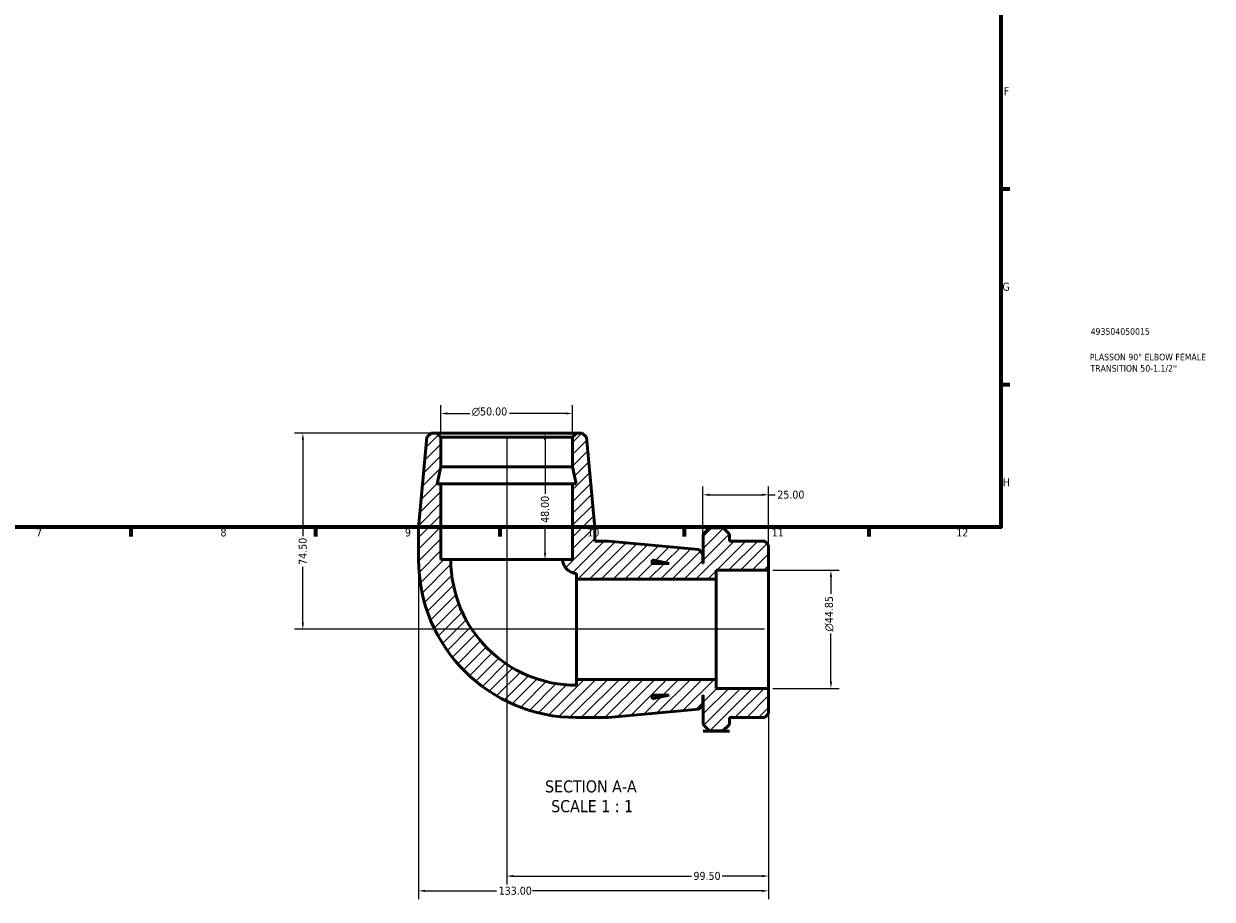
# Model space of a CAD drawing. Header units: millimetres. Extents: x -2 to 901, y -121 to 613.
# Tile 3 of 4: x 450 to 901, y -121 to 211. Entities that reach past the tile are written whole.
import ezdxf

# ---------------------------------------------------------------- set-up
doc = ezdxf.new("R2010")
doc.units = ezdxf.units.MM
for name, color, linetype, lineweight in [('Border (ANSI)', 7, 'Continuous', 70), ('Dimension (ANSI)', 7, 'Continuous', 25), ('Hatch (ANSI)', 7, 'Continuous', 18), ('Symbol (ANSI)', 7, 'Continuous', 25), ('Title (ISO)', 7, 'Continuous', 50), ('Visible (ANSI)', 7, 'Continuous', 50)]:
    doc.layers.add(name, color=color, linetype=linetype, lineweight=lineweight)
doc.styles.add('Label Text (ANSI)', font='tahoma.ttf')
doc.styles.add('Note Text (ANSI)', font='tahoma.ttf')
doc.styles.add('Note Text (ISO)', font='tahoma.ttf')
doc.dimstyles.new('Default - mm (ANSI)', dxfattribs={"dimtxt": 3.048, "dimasz": 2.5, "dimexe": 3.175, "dimexo": 1.6002, "dimgap": 0.8, "dimtad": 0, "dimtoh": 1, "dimrnd": 1e-08, "dimzin": 4, "dimdsep": 46, "dimtxsty": 'Note Text (ANSI)', "dimcen": 0.09, "dimdle": 10, "dimclrd": 256, "dimclre": 256, "dimclrt": 256, "dimadec": 1, "dimazin": 1, "dimtfac": 1, "dimtofl": 0, "dimtmove": 0, "dimatfit": 3, "dimfxl": 1, "dimtolj": 1, "dimtzin": 4, "dimlwd": -1, "dimlwe": -1, "dimarcsym": 0})

# ---------------------------------------------------------------- blocks, each defined once
blk = doc.blocks.new('Borders Default Border')
at = {"layer": 'Border (ANSI)'}
for p, q in [((821, 148.5), (824.45, 148.5)), ((821, 74.25), (824.45, 74.25)), ((490.58, 20), (490.58, 16.55)), ((560.67, 20), (560.67, 16.55)), ((630.75, 20), (630.75, 16.55)), ((700.83, 20), (700.83, 16.55)), ((770.92, 20), (770.92, 16.55))]:
    blk.add_line(p, q, dxfattribs=at)
at = {"layer": 'Border (ANSI)', "flags": 128}
blk.add_lwpolyline([(20, 20), (20, 574), (821, 574), (821, 20), (20, 20)], dxfattribs=at)
at = {"layer": 'Border (ANSI)', "color": 230, "true_color": 0xff0080, "attachment_point": 7, "style": 'Note Text (ANSI)'}
for s, insert, char_height in [('F', (822.14, 184.1), 3.05), ('G', (821.66, 109.79), 3.05), ('H', (821.81, 35.6), 3.05), ('7', (454.6, 16.55), 3.05), ('8', (524.63, 16.48), 3.05), ('9', (594.7, 16.49), 3.05), ('10', (663.96, 16.49), 3.048), ('11', (734.04, 16.55), 3.048), ('12', (804.13, 16.55), 3.048)]:
    blk.add_mtext(s, dxfattribs=dict(at, insert=insert, char_height=char_height))
blk = doc.blocks.new('Title Blocks ISO')
at = {"layer": 'Title (ISO)', "color": 232, "true_color": 0xca0064, "style": 'Note Text (ISO)'}
for tag, p in [('PART_NUMBER_001', (34.16, 73.13)), ('DESCRIPTION_001', (33.84, 63.4)), ('DESCRIPTION_002', (34.09, 59.12))]:
    blk.add_attdef(tag, p, '', height=2.5, dxfattribs=at)
blk = doc.blocks.new('*D7')
at = {"layer": 'Defpoints', "color": 0, "transparency": 16777216}
for p in [(606.86, 55.77), (555.92, -18.73), (732.86, -18.73)]:
    blk.add_point(p, dxfattribs=at)
at = {"layer": 'Dimension (ANSI)', "transparency": 16777216}
for p, q in [((605.26, 55.77), (552.74, 55.77)), ((555.92, 53.27), (555.92, 16.6)), ((555.92, -16.23), (555.92, 4.94)), ((731.26, -18.73), (552.74, -18.73))]:
    blk.add_line(p, q, dxfattribs=at)
for points in [[(555.5, 53.27), (556.33, 53.27), (555.92, 55.77)], [(555.5, -16.23), (556.33, -16.23), (555.92, -18.73)]]:
    blk.add_solid(points, dxfattribs=at)
at = {"layer": 'Dimension (ANSI)', "color": 230, "true_color": 0xff0080, "transparency": 16777216, "insert": (554.33, 5.74), "char_height": 3.048, "attachment_point": 1, "rotation": 90, "style": 'Note Text (ANSI)'}
blk.add_mtext('\\A1;74.50', dxfattribs=at)
blk = doc.blocks.new('*D8')
at = {"layer": 'Defpoints', "color": 0, "transparency": 16777216}
for p in [(633.36, 55.77), (732.86, -41.15), (732.86, -112.44)]:
    blk.add_point(p, dxfattribs=at)
at = {"layer": 'Dimension (ANSI)', "transparency": 16777216}
for p, q in [((633.36, 54.17), (633.36, -115.62)), ((732.86, -42.75), (732.86, -115.62)), ((635.86, -112.44), (703.5, -112.44)), ((730.36, -112.44), (715.22, -112.44))]:
    blk.add_line(p, q, dxfattribs=at)
for points in [[(635.86, -112.02), (635.86, -112.86), (633.36, -112.44)], [(730.36, -112.02), (730.36, -112.86), (732.86, -112.44)]]:
    blk.add_solid(points, dxfattribs=at)
at = {"layer": 'Dimension (ANSI)', "color": 230, "true_color": 0xff0080, "transparency": 16777216, "insert": (704.3, -110.86), "char_height": 3.048, "attachment_point": 1, "style": 'Note Text (ANSI)'}
blk.add_mtext('\\A1;99.50', dxfattribs=at)
blk = doc.blocks.new('*D9')
at = {"layer": 'Defpoints', "color": 0, "transparency": 16777216}
for p in [(732.86, 3.69), (756.52, 3.69), (732.86, -41.15)]:
    blk.add_point(p, dxfattribs=at)
at = {"layer": 'Dimension (ANSI)', "transparency": 16777216}
for p, q in [((734.46, 3.69), (759.7, 3.69)), ((756.52, 1.19), (756.52, -5.28)), ((756.52, -38.65), (756.52, -20.37)), ((734.46, -41.15), (759.7, -41.15))]:
    blk.add_line(p, q, dxfattribs=at)
for points in [[(756.11, 1.19), (756.94, 1.19), (756.52, 3.69)], [(756.11, -38.65), (756.94, -38.65), (756.52, -41.15)]]:
    blk.add_solid(points, dxfattribs=at)
at = {"layer": 'Dimension (ANSI)', "color": 230, "true_color": 0xff0080, "transparency": 16777216, "insert": (754.23, -19.57), "char_height": 3.048, "attachment_point": 1, "rotation": 90, "style": 'Note Text (ANSI)'}
blk.add_mtext('\\A1;\\fAIGDT|b0|i0;\\H3.0480;\\ln\\fTahoma|b0|i0;\\H3.0480;44.85', dxfattribs=at)
blk = doc.blocks.new('*D10')
at = {"layer": 'Defpoints', "color": 0, "transparency": 16777216}
for p in [(608.36, 63.24), (608.36, 54.27), (658.36, 54.27)]:
    blk.add_point(p, dxfattribs=at)
at = {"layer": 'Dimension (ANSI)', "transparency": 16777216}
for p, q in [((608.36, 55.87), (608.36, 66.42)), ((610.86, 63.24), (619.29, 63.24)), ((655.86, 63.24), (634.44, 63.24)), ((658.36, 55.87), (658.36, 66.42))]:
    blk.add_line(p, q, dxfattribs=at)
for points in [[(610.86, 63.66), (610.86, 62.83), (608.36, 63.24)], [(655.86, 63.66), (655.86, 62.83), (658.36, 63.24)]]:
    blk.add_solid(points, dxfattribs=at)
at = {"layer": 'Dimension (ANSI)', "color": 230, "true_color": 0xff0080, "transparency": 16777216, "insert": (620.09, 65.54), "char_height": 3.048, "attachment_point": 1, "style": 'Note Text (ANSI)'}
blk.add_mtext('\\A1;\\fAIGDT|b0|i0;\\H3.0480;\\ln\\fTahoma|b0|i0;\\H3.0480;50.00', dxfattribs=at)
blk = doc.blocks.new('*D11')
at = {"layer": 'Defpoints', "color": 0, "transparency": 16777216}
for p in [(633.36, 55.77), (633.36, 7.77), (647.92, 7.77)]:
    blk.add_point(p, dxfattribs=at)
at = {"layer": 'Dimension (ANSI)', "transparency": 16777216}
for p, q in [((647.92, 53.27), (647.92, 32.66)), ((647.92, 10.27), (647.92, 20.88))]:
    blk.add_line(p, q, dxfattribs=at)
for points in [[(647.51, 53.27), (648.34, 53.27), (647.92, 55.77)], [(647.51, 10.27), (648.34, 10.27), (647.92, 7.77)]]:
    blk.add_solid(points, dxfattribs=at)
at = {"layer": 'Dimension (ANSI)', "color": 230, "true_color": 0xff0080, "transparency": 16777216, "insert": (646.33, 21.68), "char_height": 3.048, "attachment_point": 1, "rotation": 90, "style": 'Note Text (ANSI)'}
blk.add_mtext('\\A1;48.00', dxfattribs=at)
blk = doc.blocks.new('*D12')
at = {"layer": 'Defpoints', "color": 0, "transparency": 16777216}
for p in [(732.86, 32.36), (707.86, 9.92), (732.86, 3.69)]:
    blk.add_point(p, dxfattribs=at)
at = {"layer": 'Dimension (ANSI)', "transparency": 16777216}
for p, q in [((707.86, 11.52), (707.86, 35.54)), ((710.36, 32.36), (730.36, 32.36)), ((732.86, 5.29), (732.86, 35.54)), ((732.86, 32.36), (735.36, 32.36))]:
    blk.add_line(p, q, dxfattribs=at)
for points in [[(710.36, 32.78), (710.36, 31.94), (707.86, 32.36)], [(730.36, 32.78), (730.36, 31.94), (732.86, 32.36)]]:
    blk.add_solid(points, dxfattribs=at)
at = {"layer": 'Dimension (ANSI)', "color": 230, "true_color": 0xff0080, "transparency": 16777216, "insert": (736.16, 33.95), "char_height": 3.048, "attachment_point": 1, "style": 'Note Text (ANSI)'}
blk.add_mtext('\\A1;25.00', dxfattribs=at)
blk = doc.blocks.new('*D13')
at = {"layer": 'Defpoints', "color": 0, "transparency": 16777216}
for p in [(599.86, 7.77), (732.86, -41.15), (599.86, -118.06)]:
    blk.add_point(p, dxfattribs=at)
at = {"layer": 'Dimension (ANSI)', "transparency": 16777216}
for p, q in [((599.86, 6.17), (599.86, -121.24)), ((732.86, -42.75), (732.86, -121.24)), ((602.36, -118.06), (629.52, -118.06)), ((730.36, -118.06), (643.2, -118.06))]:
    blk.add_line(p, q, dxfattribs=at)
for points in [[(602.36, -117.65), (602.36, -118.48), (599.86, -118.06)], [(730.36, -117.65), (730.36, -118.48), (732.86, -118.06)]]:
    blk.add_solid(points, dxfattribs=at)
at = {"layer": 'Dimension (ANSI)', "color": 230, "true_color": 0xff0080, "transparency": 16777216, "insert": (630.32, -116.48), "char_height": 3.048, "attachment_point": 1, "style": 'Note Text (ANSI)'}
blk.add_mtext('\\A1;133.00', dxfattribs=at)

msp = doc.modelspace()

# ---------------------------------------------------------------- hatches: boundary and pattern name
at = {"layer": 'Hatch (ANSI)'}
h = msp.add_hatch(dxfattribs=at)
h.set_pattern_fill('ANSI31', color=256, scale=25.4, style=0)
h.set_pattern_definition([(45, (0, 0), (-2.245064, 2.245064), [])])
edge = h.paths.add_edge_path()
edge.add_line((658.363, 36.57), (658.363, 7.77))
edge.add_line((658.363, 7.77), (654.613, 7.77))
edge.add_ellipse((659.863, 7.77), major_axis=(-5.25, 0), ratio=1, start_angle=0, end_angle=90)
edge.add_line((659.863, 2.52), (659.863, 0.27))
edge.add_line((659.863, 0.27), (712.863, 0.27))
edge.add_line((712.863, 0.27), (712.863, 3.692))
edge.add_line((712.863, 3.692), (732.863, 3.692))
edge.add_line((732.863, 3.692), (732.863, 13.27))
edge.add_line((732.863, 13.27), (731.363, 14.77))
edge.add_line((731.363, 14.77), (717.963, 14.77))
edge.add_line((717.963, 14.77), (717.963, 17.452))
edge.add_line((717.963, 17.452), (715.566, 19.849))
edge.add_line((715.566, 19.849), (710.36, 19.849))
edge.add_line((710.36, 19.849), (707.963, 17.452))
edge.add_line((707.963, 17.452), (707.963, 6.27))
edge.add_line((707.963, 6.27), (707.863, 6.27))
edge.add_line((707.863, 6.27), (707.863, 9.92))
edge.add_line((707.863, 9.92), (706.369, 11.559))
edge.add_line((706.369, 11.559), (671.863, 14.77))
edge.add_line((671.863, 14.77), (666.863, 14.77))
edge.add_line((666.863, 14.77), (666.863, 19.77))
edge.add_line((666.863, 19.77), (663.652, 54.276))
edge.add_line((663.652, 54.276), (662.013, 55.77))
edge.add_line((662.013, 55.77), (659.863, 55.77))
edge.add_line((659.863, 55.77), (658.363, 54.27))
edge.add_line((658.363, 54.27), (658.363, 42.97))
edge.add_line((658.363, 42.97), (659.723, 36.57))
edge.add_line((659.723, 36.57), (658.363, 36.57))
h.paths.add_polyline_path([(688.663, 7.63), (695.063, 6.27), (688.663, 6.27)], flags=0)
edge = h.paths.add_edge_path()
edge.add_ellipse((659.863, 7.77), major_axis=(-60, 0), ratio=1, start_angle=0, end_angle=90)
edge.add_line((659.863, -52.23), (671.863, -52.23))
edge.add_line((671.863, -52.23), (706.369, -49.019))
edge.add_line((706.369, -49.019), (707.863, -47.38))
edge.add_line((707.863, -47.38), (707.863, -43.73))
edge.add_line((707.863, -43.73), (707.963, -43.73))
edge.add_line((707.963, -43.73), (707.963, -54.912))
edge.add_line((707.963, -54.912), (710.36, -57.309))
edge.add_line((710.36, -57.309), (715.566, -57.309))
edge.add_line((715.566, -57.309), (717.963, -54.912))
edge.add_line((717.963, -54.912), (717.963, -52.23))
edge.add_line((717.963, -52.23), (731.363, -52.23))
edge.add_line((731.363, -52.23), (732.863, -50.73))
edge.add_line((732.863, -50.73), (732.863, -41.153))
edge.add_line((732.863, -41.153), (712.863, -41.153))
edge.add_line((712.863, -41.153), (712.863, -37.73))
edge.add_line((712.863, -37.73), (659.863, -37.73))
edge.add_line((659.863, -37.73), (659.863, -39.98))
edge.add_ellipse((659.863, 7.77), major_axis=(0, -47.75), ratio=1, start_angle=270, end_angle=360, ccw=False)
edge.add_line((612.113, 7.77), (608.363, 7.77))
edge.add_line((608.363, 7.77), (608.363, 36.57))
edge.add_line((608.363, 36.57), (607.002, 36.57))
edge.add_line((607.002, 36.57), (608.363, 42.97))
edge.add_line((608.363, 42.97), (608.363, 54.27))
edge.add_line((608.363, 54.27), (606.863, 55.77))
edge.add_line((606.863, 55.77), (604.713, 55.77))
edge.add_line((604.713, 55.77), (603.074, 54.276))
edge.add_line((603.074, 54.276), (599.863, 19.77))
edge.add_line((599.863, 19.77), (599.863, 7.77))
h.paths.add_polyline_path([(695.063, -43.73), (688.663, -45.09), (688.663, -43.73)], flags=0)

# ---------------------------------------------------------------- linework, layer by layer
at = {"layer": 'Visible (ANSI)'}
for p, q in [((603.074, 54.276), (599.863, 19.77)), ((604.713, 55.77), (603.074, 54.276)), ((606.863, 55.77), (604.713, 55.77)), ((608.363, 54.27), (606.863, 55.77)), ((659.863, 55.77), (606.863, 55.77)), ((608.363, 42.97), (608.363, 54.27)), ((608.363, 54.27), (658.363, 54.27)), ((659.863, 55.77), (658.363, 54.27)), ((658.363, 54.27), (658.363, 42.97)), ((662.013, 55.77), (659.863, 55.77)), ((663.652, 54.276), (662.013, 55.77)), ((666.863, 19.77), (663.652, 54.276)), ((607.002, 36.57), (608.363, 42.97)), ((608.363, 42.97), (658.363, 42.97)), ((658.363, 42.97), (659.723, 36.57)), ((608.363, 36.57), (607.002, 36.57)), ((608.363, 7.77), (608.363, 36.57)), ((608.363, 36.57), (658.363, 36.57)), ((658.363, 36.57), (658.363, 7.77)), ((659.723, 36.57), (658.363, 36.57)), ((599.863, 19.77), (599.863, 7.77)), ((666.863, 14.77), (666.863, 19.77)), ((710.36, 19.849), (707.963, 17.452)), ((715.566, 19.849), (710.36, 19.849)), ((717.963, 17.452), (715.566, 19.849)), ((671.863, 14.77), (666.863, 14.77)), ((706.369, 11.559), (671.863, 14.77)), ((707.963, 17.452), (707.963, 6.27)), ((717.963, 14.77), (717.963, 17.452)), ((731.363, 14.77), (717.963, 14.77)), ((732.863, 13.27), (731.363, 14.77)), ((707.863, 9.92), (706.369, 11.559)), ((707.863, 6.27), (707.863, 9.92)), ((732.863, 3.692), (732.863, 13.27)), ((612.113, 7.77), (608.363, 7.77)), ((612.113, 7.77), (654.613, 7.77)), ((658.363, 7.77), (654.613, 7.77)), ((688.663, 7.63), (695.063, 6.27)), ((688.663, 6.27), (688.663, 7.63)), ((695.063, 6.27), (688.663, 6.27)), ((707.963, 6.27), (707.863, 6.27)), ((659.863, 2.52), (659.863, 0.27)), ((659.863, 0.27), (712.863, 0.27)), ((659.863, 0.27), (659.863, -37.73)), ((712.863, 0.27), (712.863, 3.692)), ((712.863, 3.692), (732.863, 3.692)), ((712.863, 0.27), (712.863, -37.73)), ((732.863, 3.692), (732.863, -41.153)), ((712.863, -37.73), (659.863, -37.73)), ((659.863, -37.73), (659.863, -39.98)), ((712.863, -41.153), (712.863, -37.73)), ((695.063, -43.73), (688.663, -45.09)), ((688.663, -45.09), (688.663, -43.73)), ((688.663, -43.73), (695.063, -43.73)), ((707.863, -47.38), (707.863, -43.73)), ((707.863, -43.73), (707.963, -43.73)), ((707.963, -43.73), (707.963, -54.912)), ((732.863, -41.153), (712.863, -41.153)), ((732.863, -50.73), (732.863, -41.153)), ((671.863, -52.23), (706.369, -49.019)), ((706.369, -49.019), (707.863, -47.38)), ((659.863, -52.23), (671.863, -52.23)), ((717.963, -54.912), (717.963, -52.23)), ((717.963, -52.23), (731.363, -52.23)), ((731.363, -52.23), (732.863, -50.73)), ((707.963, -54.912), (710.36, -57.309)), ((710.463, -57.412), (707.963, -57.412)), ((707.963, -57.412), (707.963, -57.412)), ((707.963, -57.412), (717.963, -57.412)), ((710.36, -57.309), (715.566, -57.309)), ((717.963, -57.412), (715.463, -57.412)), ((715.566, -57.309), (717.963, -54.912)), ((717.963, -57.412), (717.963, -57.412))]:
    msp.add_line(p, q, dxfattribs=at)
for radius in [60, 47.75, 5.25]:
    msp.add_arc((659.863, 7.77), radius, 180, 270, dxfattribs=at)
for points, weights in [([(710.36, -57.309), (710.411, -57.36), (710.463, -57.412)], [1.00019618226, 1.000101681, 1]), ([(715.463, -57.412), (715.515, -57.36), (715.566, -57.309)], [1, 1.000101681, 1.00019618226])]:
    msp.add_rational_spline(points, weights, degree=2, dxfattribs=at)

# ---------------------------------------------------------------- block references
msp.add_blockref('Borders Default Border', (0, 0))
msp.add_blockref('Title Blocks ISO', (821, 20)).add_auto_attribs({'PART_NUMBER_001': '493504050015', 'DESCRIPTION_001': 'PLASSON 90° ELBOW FEMALE', 'DESCRIPTION_002': "TRANSITION 50-1.1/2''"})

# ---------------------------------------------------------------- texts
at = {"layer": 'Symbol (ANSI)', "char_height": 4.572, "attachment_point": 7, "style": 'Label Text (ANSI)'}
for s, insert in [('SECTION A-A', (647.938, -80.758)), ('SCALE 1 : 1', (650.258, -88.27))]:
    msp.add_mtext(s, dxfattribs=dict(at, insert=insert))

# ---------------------------------------------------------------- dimensions: what is measured, and where the dimension line sits
at = {"layer": 'Dimension (ANSI)'}
for base, p1, p2, angle, picture, middle in [((608.363, 63.243), (658.363, 54.27), (608.363, 54.27), 180, '*D10', (626.863, 63.243)), ((756.524577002, 3.692471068), (732.862851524, -41.152528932), (732.862851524, 3.692471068), 90, '*D9', (756.524577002, -12.824528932))]:
    dim = msp.add_linear_dim(base=base, p1=p1, p2=p2, angle=angle, text='\\fAIGDT|b0|i0;\\H3.0480;\\ln\\fTahoma|b0|i0;\\H3.0480;<>', dimstyle='Default - mm (ANSI)', override={"dimtoh": 0, "dimdec": 2, "dimtp": 0, "dimtm": 0, "dimtdec": 2, "dimatfit": 1}, dxfattribs=at)
    dim.commit()
    dim.dimension.update_dxf_attribs({"geometry": picture, "text_midpoint": middle, "dimtype": 160})
for base, p1, p2, angle, override, picture, middle in [((555.916, -18.73), (606.863, 55.77), (732.863, -18.73), 90, {"dimtoh": 0, "dimdec": 2, "dimtp": 0, "dimtm": 0, "dimtdec": 2, "dimatfit": 1}, '*D7', (555.916, 10.77)), ((732.863, -112.442), (633.363, 55.77), (732.863, -41.153), 180, {"dimtoh": 0, "dimdec": 2, "dimtp": 0, "dimtm": 0, "dimtdec": 2, "dimatfit": 1}, '*D8', (709.363, -112.442)), ((647.924, 7.77), (633.363, 55.77), (633.363, 7.77), 270, {"dimtoh": 0, "dimdec": 2, "dimse1": 1, "dimse2": 1, "dimtp": 0, "dimtm": 0, "dimtdec": 2, "dimatfit": 1}, '*D11', (647.924, 26.77)), ((599.863, -118.063), (732.863, -41.153), (599.863, 7.77), 180, {"dimtoh": 0, "dimdec": 2, "dimtp": 0, "dimtm": 0, "dimtdec": 2, "dimatfit": 1}, '*D13', (636.363, -118.063))]:
    dim = msp.add_linear_dim(base=base, p1=p1, p2=p2, angle=angle, dimstyle='Default - mm (ANSI)', override=override, dxfattribs=at)
    dim.commit()
    dim.dimension.update_dxf_attribs({"geometry": picture, "text_midpoint": middle, "dimtype": 160})
dim = msp.add_linear_dim(base=(732.863, 32.361), p1=(707.863, 9.92), p2=(732.863, 3.692), dimstyle='Default - mm (ANSI)', override={"dimtoh": 0, "dimdec": 2, "dimtp": 0, "dimtm": 0, "dimtdec": 2, "dimatfit": 2}, dxfattribs=at)
dim.commit()
dim.dimension.update_dxf_attribs({"geometry": '*D12', "text_midpoint": (741.178, 32.361), "dimtype": 160})

doc.saveas('drawing.dxf')
